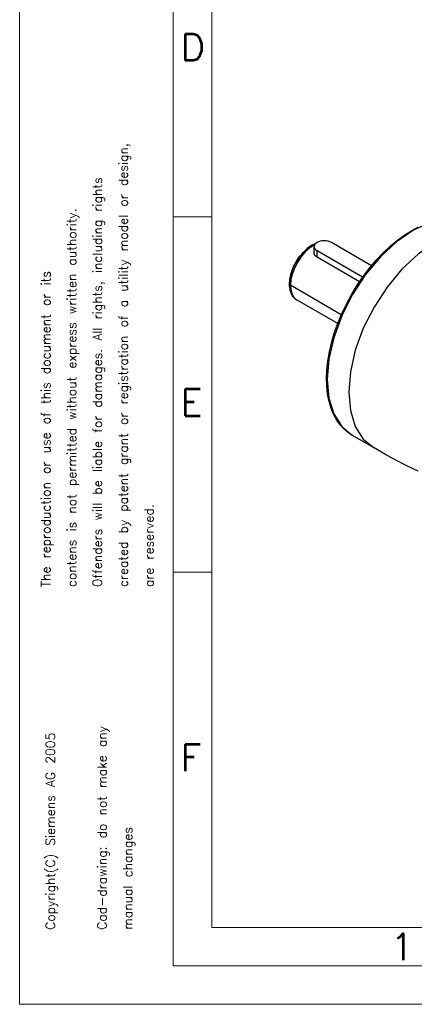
# Model space of a CAD drawing. Extents: x 0 to 1588, y 0 to 1123.
# Tile 1 of 35: x 0 to 194, y 0 to 484. Entities that reach past the tile are written whole.
import ezdxf
from ezdxf.enums import TextEntityAlignment as Align

# ---------------------------------------------------------------- set-up
doc = ezdxf.new("R2010")
doc.units = 0
doc.header["$LTSCALE"] = 18.91
doc.header["$MEASUREMENT"] = 0
doc.layers.add('40000_ISO', color=7, linetype='CONTINUOUS')
doc.layers.add('90000_FRAME', color=7, linetype='CONTINUOUS')
doc.styles.add('SEACAD_TXT_SHX', font='txt.shx', dxfattribs={"height": 0.2})

msp = doc.modelspace()

# ---------------------------------------------------------------- linework, layer by layer
at = {"layer": '40000_ISO', "color": 7, "linetype": 'CONTINUOUS', "lineweight": 25}
for p, q in [((185.983842, 375.616303), (189.696771, 378.321747)), ((189.696771, 378.321747), (193.34382, 380.608658)), ((193.34382, 380.608658), (196.057031, 382.075013)), ((142.635446, 372.324441), (143.259759, 372.744492)), ((143.259759, 372.744492), (143.87919, 373.121651)), ((143.87919, 373.121651), (144.186044, 373.294037)), ((144.186044, 373.294037), (144.493402, 373.457154)), ((144.493402, 373.457154), (144.801126, 373.610886)), ((144.801126, 373.610886), (145.119089, 373.759392)), ((145.119089, 373.759392), (145.438638, 373.898789)), ((145.438638, 373.898789), (145.757516, 374.026581)), ((173.197137, 363.085625), (153.468027, 374.476227)), ((182.410493, 372.640008), (185.983842, 375.616303)), ((137.507028, 367.129372), (138.046625, 367.852662)), ((138.046625, 367.852662), (138.841119, 368.827485)), ((138.841119, 368.827485), (139.66691, 369.740639)), ((139.66691, 369.740639), (140.516641, 370.585633)), ((140.516641, 370.585633), (141.382288, 371.356606)), ((141.382288, 371.356606), (142.008508, 371.861474)), ((142.008508, 371.861474), (142.635446, 372.324441)), ((144.932489, 369.662675), (144.932489, 372.43499)), ((144.938791, 369.484902), (144.932489, 369.662537)), ((144.957651, 369.307969), (144.938791, 369.484902)), ((144.989007, 369.132447), (144.957651, 369.307969)), ((145.032632, 368.959443), (144.989007, 369.132447)), ((145.088281, 368.789666), (145.032632, 368.959443)), ((145.15545, 368.62426), (145.088281, 368.789666)), ((145.233896, 368.463509), (145.15545, 368.62426)), ((145.323633, 368.307343), (145.233896, 368.463509)), ((145.424097, 368.156693), (145.323633, 368.307343)), ((145.534891, 368.012131), (145.424097, 368.156693)), ((145.655618, 367.874016), (145.534891, 368.012131)), ((145.785944, 367.742684), (145.655618, 367.874016)), ((168.841646, 357.435303), (146.396951, 370.393746)), ((146.396951, 367.289986), (146.396951, 370.393746)), ((175.481683, 365.732613), (178.868707, 369.307244)), ((178.868707, 369.307244), (182.410493, 372.640008)), ((135.044748, 362.937356), (135.634073, 364.114762)), ((135.634073, 364.114762), (136.283899, 365.266015)), ((136.283899, 365.266015), (136.988901, 366.381608)), ((136.988901, 366.381608), (137.507028, 367.129372)), ((145.925546, 367.618393), (145.785944, 367.742684)), ((146.074106, 367.501397), (145.925546, 367.618393)), ((146.231332, 367.391869), (146.074106, 367.501397)), ((146.396951, 367.289986), (146.231332, 367.391869)), ((167.302705, 355.220048), (146.396951, 367.289986)), ((172.204774, 361.871834), (175.481683, 365.732613)), ((133.296945, 357.825936), (133.486047, 358.630204)), ((133.486047, 358.630204), (133.710413, 359.444237)), ((133.710413, 359.444237), (133.969675, 360.264771)), ((133.969675, 360.264771), (134.231576, 361.004044)), ((134.231576, 361.004044), (134.520486, 361.743462)), ((134.520486, 361.743462), (135.044748, 362.937356)), ((169.109163, 357.807793), (172.204774, 361.871834)), ((132.876138, 354.063813), (132.892282, 354.771775)), ((132.909402, 353.077134), (132.876138, 354.063721)), ((132.892282, 354.771775), (132.941522, 355.504548)), ((132.941522, 355.504548), (133.024942, 356.259766)), ((133.024942, 356.259766), (133.143304, 357.034798)), ((133.143304, 357.034798), (133.296945, 357.825936)), ((158.36297, 338.990273), (133.315485, 353.451447)), ((163.477792, 349.101166), (166.187479, 353.532677)), ((166.187479, 353.532677), (169.109163, 357.807793)), ((133.00538, 352.155732), (132.909402, 353.077134)), ((133.104669, 351.561089), (133.00538, 352.155732)), ((133.228662, 350.998849), (133.104669, 351.561089)), ((133.40133, 350.385308), (133.228662, 350.998849)), ((133.638498, 349.720978), (133.40133, 350.385308)), ((133.908304, 349.114831), (133.638498, 349.720978)), ((134.076852, 348.79094), (133.908304, 349.114831)), ((134.387491, 348.273751), (134.076852, 348.79094)), ((160.994836, 344.538766), (163.477792, 349.101166)), ((134.721551, 347.805131), (134.387491, 348.273751)), ((135.040506, 347.422249), (134.721551, 347.805131)), ((135.328271, 347.120263), (135.040506, 347.422249)), ((135.627847, 346.84256), (135.328271, 347.120263)), ((135.947946, 346.581315), (135.627847, 346.84256)), ((136.280679, 346.34356), (135.947946, 346.581315)), ((136.629617, 346.126771), (136.280679, 346.34356)), ((156.572015, 334.613011), (136.62919, 346.127007)), ((158.75332, 339.870949), (160.994836, 344.538766)), ((156.781564, 335.158055), (158.75332, 339.870949)), ((155.076486, 330.389775), (156.781564, 335.158055)), ((153.67428, 325.669209), (155.076486, 330.389775)), ((152.529352, 320.79007), (153.67428, 325.669209)), ((151.729394, 316.073433), (152.529352, 320.79007)), ((151.27215, 311.651867), (151.729394, 316.073433)), ((151.124521, 307.482686), (151.27215, 311.651867)), ((151.211221, 304.399806), (151.124521, 307.482686)), ((151.461328, 301.509669), (151.211221, 304.399806)), ((151.772073, 299.318211), (151.461328, 301.509669)), ((152.407373, 296.245898), (151.772073, 299.318211)), ((153.211771, 293.476702), (152.407373, 296.245898)), ((153.707391, 292.099457), (153.211771, 293.476702)), ((154.577005, 290.061753), (153.707391, 292.099457)), ((155.526697, 288.22058), (154.577005, 290.061753)), ((156.197351, 287.096516), (155.526697, 288.22058)), ((156.895731, 286.047982), (156.197351, 287.096516)), ((158.093469, 284.483387), (156.895731, 286.047982)), ((159.439081, 283.005723), (158.093469, 284.483387)), ((160.854211, 281.704538), (159.439081, 283.005723)), ((161.260904, 281.371333), (160.854211, 281.704538)), ((162.525598, 280.436563), (161.260904, 281.371333)), ((163.84382, 279.607811), (162.525598, 280.436563)), ((174.450426, 273.484086), (163.84382, 279.607811)), ((179.799699, 270.468273), (174.450426, 273.484086)), ((185.208246, 267.563278), (179.799699, 270.468273)), ((190.672273, 264.771103), (185.208246, 267.563278)), ((196.189088, 262.092963), (190.672273, 264.771103))]:
    msp.add_line(p, q, dxfattribs=at)
for points in [[(223.843823, 383.530859), (217.414672, 385.911496), (210.079706, 386.203795), (202.120805, 384.396522), (193.843824, 380.55913), (185.566842, 374.839088), (177.607941, 367.456213), (170.272975, 358.694226), (163.843824, 348.889845), (158.567556, 338.419846), (154.646935, 327.686586), (152.232628, 317.102538), (151.417416, 307.07444), (152.232627, 297.987668), (154.646933, 290.19142), (158.567554, 283.985302), (163.843821, 279.607812)], [(234.450425, 377.407135), (228.021274, 379.787772), (220.686308, 380.080071), (212.727406, 378.272798), (204.450425, 374.435406), (196.173443, 368.715363), (188.214542, 361.332488), (180.879576, 352.5705), (174.450425, 342.766118), (169.174157, 332.296119), (165.253536, 321.562859), (162.83923, 310.97881), (162.024018, 300.950713), (162.83923, 291.86394), (165.253537, 284.067693), (169.174158, 277.861576), (174.450426, 273.484086)], [(143.87919, 373.121654), (141.732602, 371.638193), (139.668506, 369.723487), (137.766224, 367.451115), (136.09886, 364.908404), (134.73049, 362.193069), (133.7137, 359.409459), (133.087563, 356.664546), (132.876143, 354.063816)], [(145.19552, 373.357954), (142.933515, 371.920798), (140.739464, 370.005254), (138.701293, 367.688087), (136.900681, 365.062157), (135.409788, 362.232698), (134.28836, 359.313098), (133.581339, 356.420362), (133.317059, 353.670414), (133.50611, 351.173459), (134.140916, 349.029561), (135.196038, 347.324636), (136.629192, 346.12701)], [(153.468029, 374.476229), (152.710346, 374.835233), (151.845913, 375.101998), (150.907947, 375.266271), (149.932496, 375.32174), (148.957044, 375.266272), (148.019078, 375.102), (147.154644, 374.835236), (146.39696, 374.476232), (145.775146, 374.038783), (145.313096, 373.539702), (145.028566, 372.998168), (144.932492, 372.434991), (145.028565, 371.871813), (145.313093, 371.330279), (145.775142, 370.831197), (146.396956, 370.393749)], [(132.876143, 354.063813), (132.904966, 353.894861), (132.990324, 353.732402), (133.128938, 353.582679), (133.315481, 353.451445)]]:
    msp.add_lwpolyline(points, dxfattribs=at)
at = {"layer": '90000_FRAME', "color": 7, "linetype": 'CONTINUOUS', "lineweight": 13}
for p, q in [((0, 1123.238556), (0, 0)), ((75.63896, 1104.328816), (75.63896, 18.90974)), ((94.5487, 147.495972), (94.5487, 1085.419076)), ((75.63896, 387.044558), (94.5487, 387.044558)), ((75.63896, 212.432019), (94.5487, 212.432019)), ((94.5487, 37.81948), (94.5487, 147.495972)), ((94.5487, 37.81948), (1071.382527, 37.81948)), ((75.63896, 18.90974), (1569.50842, 18.90974)), ((0, 0), (1588.41816, 0))]:
    msp.add_line(p, q, dxfattribs=at)

# ---------------------------------------------------------------- texts
at = {"layer": '90000_FRAME', "color": 7, "linetype": 'CONTINUOUS', "lineweight": 13, "style": 'SEACAD_TXT_SHX'}
for s, p in [('D', (79.260037, 477.119305)), ('E', (79.148239, 302.506766)), ('F', (79.147554, 127.894227)), ('1', (182.566335, 34.86972))]:
    msp.add_text(s, height=13.236818, dxfattribs=at).set_placement(p, align=Align.TOP_LEFT)
for s, p in [('created by patent grant or registration of a utility model or design,', (48.752358, 205.070935)), ('Offenders will be liable for damages. All rights, including rights', (36.050721, 205.070896)), ('contens is not permitted without express written authority.', (23.349085, 205.070858)), ('The reproduction or use of this document or its', (10.647448, 205.07082)), ('are reserved.', (61.453995, 205.070973)), ('Copyright(C) Siemens AG 2005', (12.854134, 36.59371)), ('Cad-drawing: do not make any', (38.257407, 36.593787)), ('manual changes', (50.959044, 36.593825))]:
    msp.add_text(s, height=4.466868, rotation=90.000172, dxfattribs=at).set_placement(p, align=Align.TOP_LEFT)

doc.saveas('drawing.dxf')
